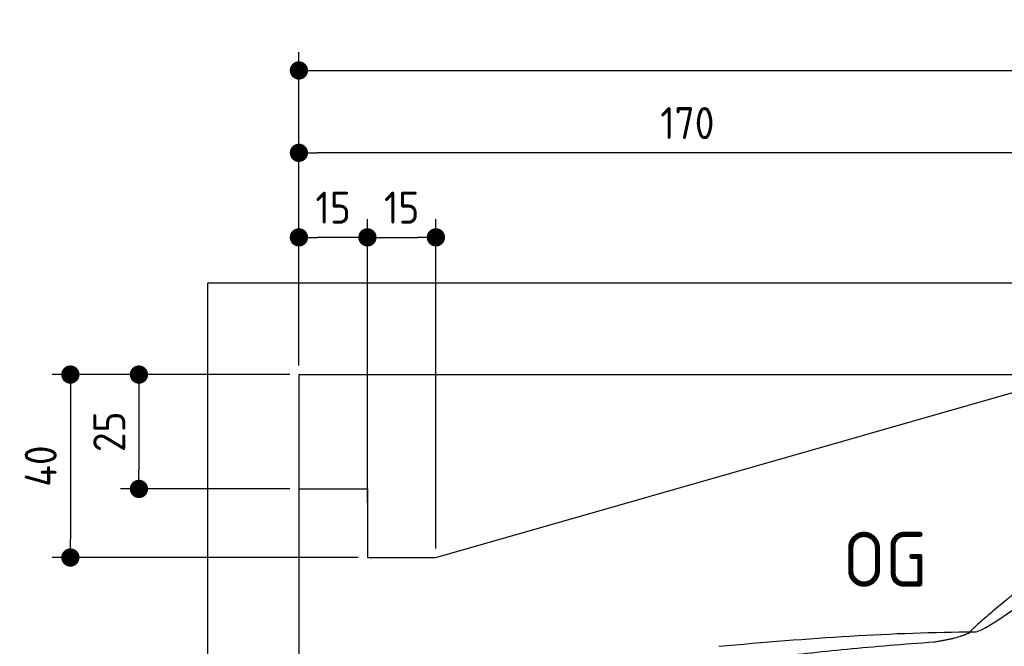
# Model space of a CAD drawing. Header units: millimetres. Extents: x -411 to 6777, y 0 to 6677.
# Tile 3 of 6: x -411 to 1744, y 5307 to 6677. Entities that reach past the tile are written whole.
import ezdxf

# ---------------------------------------------------------------- set-up
doc = ezdxf.new("R2010")
doc.units = ezdxf.units.MM
doc.layers.add('4', color=3, linetype='Continuous')
for name, color, linetype, lineweight in [('car', 10, 'Continuous', 25), ('Freiraum', 7, 'Continuous', 25), ('Gebäude', 7, 'Continuous', 25)]:
    doc.layers.add(name, color=color, linetype=linetype, lineweight=lineweight)
doc.styles.get("Standard").update_dxf_attribs({"font": 'ISOCP.SHX'})
doc.dimstyles.new('GEN-ISO', dxfattribs={"dimscale": 20, "dimtxt": 3.5, "dimasz": 2, "dimexe": 2, "dimexo": 1, "dimgap": 1.5, "dimtad": 1, "dimdec": 1, "dimlfac": 0.1, "dimdsep": 46, "dimtxsty": 'STANDARD', "dimblk": 'PUNKT', "dimcen": 2, "dimclrd": 256, "dimclre": 256, "dimclrt": 2, "dimadec": 0, "dimazin": 0, "dimtp": 0.1, "dimtm": 0.1, "dimtfac": 0.71, "dimtdec": 1, "dimtmove": 2, "dimatfit": 3, "dimldrblk": 'PUNKT', "dimfxl": 2, "dimtolj": 1, "dimarcsym": 0})

# ---------------------------------------------------------------- blocks, each defined once
blk = doc.blocks.new('PUNKT')
at = {"layer": '4', "color": 0, "linetype": 'ByBlock'}
blk.add_line((-0.5, 0), (-1, 0), dxfattribs=at)
at = {"layer": '4', "color": 0, "linetype": 'ByBlock', "const_width": 0.5}
blk.add_lwpolyline([(-0.25, 0, 1), (0.25, 0, 1)], format="xyb", close=True, dxfattribs=at)
blk = doc.blocks.new('*D35')
at = {"layer": '4', "lineweight": -2, "transparency": 16777216}
for p, q in [((200, 5920.9), (200, 6605.8)), ((5700, 6070.9), (5700, 6605.8)), ((240, 6565.8), (5660, 6565.8))]:
    blk.add_line(p, q, dxfattribs=at)
at = {"layer": 'Defpoints', "color": 0, "transparency": 16777216}
for p in [(5700, 6565.8), (5700, 6050.9), (200, 5900.9)]:
    blk.add_point(p, dxfattribs=at)
at = {"layer": '4', "lineweight": -2, "transparency": 16777216, "xscale": 40, "yscale": 40, "zscale": 40, "rotation": 180}
blk.add_blockref('PUNKT', (200, 6565.8), dxfattribs=at)
at = {"layer": '4', "lineweight": -2, "transparency": 16777216, "xscale": 40, "yscale": 40, "zscale": 40}
blk.add_blockref('PUNKT', (5700, 6565.8), dxfattribs=at)
at = {"layer": '4', "color": 2, "transparency": 16777216, "insert": (2950, 6630.8), "char_height": 70, "attachment_point": 5}
blk.add_mtext('550', dxfattribs=at)
blk = doc.blocks.new('Car')
at = {"layer": 'car'}
for points, degree in [([(1629.1, 5353.6), (1664.8, 5350.2), (1964.8, 5601.8), (2142.2, 5712.4)], 3), ([(1925.1, 5607.4), (1844.6, 5546.2), (1742.9, 5461.8), (1614.6, 5355.4), (1620.5, 5353.5)], 4), ([(1070.2, 5316.9), (1266.3, 5336.6), (1451.4, 5351.4), (1629.1, 5353.6)], 3), ([(1541.4, 5331), (1594.5, 5339.3), (1620.2, 5352.5)], 2), ([(729.1, 5195), (964.9, 5283.8), (1541.4, 5331)], 2)]:
    blk.add_open_spline(points, degree=degree, dxfattribs=at)
blk = doc.blocks.new('_Dot')
at = {"color": 0, "linetype": 'ByBlock', "lineweight": -2}
blk.add_line((-0.5, 0), (-1, 0), dxfattribs=at)
at = {"color": 0, "linetype": 'ByBlock', "const_width": 0.5}
blk.add_lwpolyline([(-0.25, 0, 1), (0.25, 0, 1)], format="xyb", close=True, dxfattribs=at)
blk = doc.blocks.new('*D41')
at = {"layer": '4', "lineweight": -2, "transparency": 16777216}
for p, q in [((200, 5920.9), (200, 6425.7)), ((1900, 5920.9), (1900, 6425.7)), ((1860, 6385.7), (240, 6385.7))]:
    blk.add_line(p, q, dxfattribs=at)
at = {"layer": 'Defpoints', "color": 0, "transparency": 16777216}
for p in [(200, 6385.7), (200, 5900.9), (1900, 5900.9)]:
    blk.add_point(p, dxfattribs=at)
at = {"layer": '4', "lineweight": -2, "transparency": 16777216, "xscale": 40, "yscale": 40, "zscale": 40, "rotation": 180}
blk.add_blockref('_Dot', (200, 6385.7), dxfattribs=at)
at = {"layer": '4', "lineweight": -2, "transparency": 16777216, "xscale": 40, "yscale": 40, "zscale": 40}
blk.add_blockref('_Dot', (1900, 6385.7), dxfattribs=at)
at = {"layer": '4', "color": 2, "transparency": 16777216, "insert": (1050, 6450.7), "char_height": 70, "attachment_point": 5}
blk.add_mtext('170', dxfattribs=at)
blk = doc.blocks.new('*D42')
at = {"layer": '4', "lineweight": -2, "transparency": 16777216}
for p, q in [((200, 5920.9), (200, 6240.9)), ((350, 5620.9), (350, 6240.9)), ((310, 6200.9), (240, 6200.9))]:
    blk.add_line(p, q, dxfattribs=at)
at = {"layer": 'Defpoints', "color": 0, "transparency": 16777216}
for p in [(200, 6200.9), (200, 5900.9), (350, 5600.9)]:
    blk.add_point(p, dxfattribs=at)
at = {"layer": '4', "lineweight": -2, "transparency": 16777216, "xscale": 40, "yscale": 40, "zscale": 40, "rotation": 180}
blk.add_blockref('_Dot', (200, 6200.9), dxfattribs=at)
at = {"layer": '4', "lineweight": -2, "transparency": 16777216, "xscale": 40, "yscale": 40, "zscale": 40}
blk.add_blockref('_Dot', (350, 6200.9), dxfattribs=at)
at = {"layer": '4', "color": 2, "transparency": 16777216, "insert": (275, 6265.9), "char_height": 70, "attachment_point": 5}
blk.add_mtext('15', dxfattribs=at)
blk = doc.blocks.new('*D43')
at = {"layer": '4', "lineweight": -2, "transparency": 16777216}
for p, q in [((180, 5900.9), (-340, 5900.9)), ((-300, 5860.9), (-300, 5540.9)), ((330, 5500.9), (-340, 5500.9))]:
    blk.add_line(p, q, dxfattribs=at)
at = {"layer": 'Defpoints', "color": 0, "transparency": 16777216}
for p in [(200, 5900.9), (-300, 5500.9), (350, 5500.9)]:
    blk.add_point(p, dxfattribs=at)
at = {"layer": '4', "lineweight": -2, "transparency": 16777216, "xscale": 40, "yscale": 40, "zscale": 40}
for p, rotation in [((-300, 5900.9), 90), ((-300, 5500.9), 270)]:
    blk.add_blockref('_Dot', p, dxfattribs=dict(at, rotation=rotation))
at = {"layer": '4', "color": 2, "transparency": 16777216, "insert": (-365, 5700.9), "char_height": 70, "attachment_point": 5, "rotation": 90}
blk.add_mtext('40', dxfattribs=at)
blk = doc.blocks.new('*D44')
at = {"layer": '4', "lineweight": -2, "transparency": 16777216}
for p, q in [((180, 5900.9), (-190, 5900.9)), ((-150, 5860.9), (-150, 5690.9)), ((180, 5650.9), (-190, 5650.9))]:
    blk.add_line(p, q, dxfattribs=at)
at = {"layer": 'Defpoints', "color": 0, "transparency": 16777216}
for p in [(200, 5900.9), (-150, 5650.9), (200, 5650.9)]:
    blk.add_point(p, dxfattribs=at)
at = {"layer": '4', "lineweight": -2, "transparency": 16777216, "xscale": 40, "yscale": 40, "zscale": 40}
for p, rotation in [((-150, 5900.9), 90), ((-150, 5650.9), 270)]:
    blk.add_blockref('_Dot', p, dxfattribs=dict(at, rotation=rotation))
at = {"layer": '4', "color": 2, "transparency": 16777216, "insert": (-215, 5775.9), "char_height": 70, "attachment_point": 5, "rotation": 90}
blk.add_mtext('25', dxfattribs=at)
blk = doc.blocks.new('*D45')
at = {"layer": '4', "lineweight": -2, "transparency": 16777216}
for p, q in [((350, 5670.9), (350, 6240.9)), ((499.8, 5520.9), (499.8, 6240.9)), ((390, 6200.9), (459.8, 6200.9))]:
    blk.add_line(p, q, dxfattribs=at)
at = {"layer": 'Defpoints', "color": 0, "transparency": 16777216}
for p in [(499.8, 6200.9), (350, 5650.9), (499.8, 5500.9)]:
    blk.add_point(p, dxfattribs=at)
at = {"layer": '4', "lineweight": -2, "transparency": 16777216, "xscale": 40, "yscale": 40, "zscale": 40, "rotation": 180}
blk.add_blockref('_Dot', (350, 6200.9), dxfattribs=at)
at = {"layer": '4', "lineweight": -2, "transparency": 16777216, "xscale": 40, "yscale": 40, "zscale": 40}
blk.add_blockref('_Dot', (499.8, 6200.9), dxfattribs=at)
at = {"layer": '4', "color": 2, "transparency": 16777216, "insert": (424.9, 6265.9), "char_height": 70, "attachment_point": 5}
blk.add_mtext('15', dxfattribs=at)
blk = doc.blocks.new('Gebäude_365_GT205')
at = {"layer": 'Freiraum'}
blk.add_lwpolyline([(200, 5650.9), (350, 5650.9), (350, 5500.9), (499.8, 5500.9), (1900, 5900.9)], dxfattribs=at)
at = {"layer": 'Gebäude', "linetype": 'Continuous'}
for p, q in [((5900, 6100.8), (0, 6100.8)), ((0, 6100.8), (0, 0)), ((200, 5900.9), (5700, 5900.9))]:
    blk.add_line(p, q, dxfattribs=at)
blk.add_lwpolyline([(200, 5900.9), (200, 200), (200, 200)], dxfattribs=at)

msp = doc.modelspace()

# ---------------------------------------------------------------- block references
at = {"layer": 'car', "rotation": 359.4752422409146}
msp.add_blockref('Car', (0, 0), dxfattribs=at)
at = {"layer": 'Gebäude'}
msp.add_blockref('Gebäude_365_GT205', (0, 0), dxfattribs=at)

# ---------------------------------------------------------------- texts
msp.add_text('OG', height=120).set_placement((1390.46, 5437))

# ---------------------------------------------------------------- dimensions: what is measured, and where the dimension line sits
at = {"layer": '4'}
for base, p1, p2, override, picture, middle in [((5700, 6565.8), (200, 5900.88), (5700, 6050.88), {"dimtdec": 3, "dimtolj": 0}, '*D35', (2950, 6630.8)), ((200, 6385.7), (1900, 5900.88), (200, 5900.88), {"dimblk1": 'Dot', "dimblk2": 'Dot', "dimsah": 1, "dimtdec": 3, "dimtolj": 0}, '*D41', (1050, 6450.7)), ((200, 6200.88), (350, 5600.88), (200, 5900.88), {"dimblk1": 'Dot', "dimblk2": 'Dot', "dimsah": 1, "dimtdec": 3, "dimtolj": 0}, '*D42', (275, 6265.88)), ((499.76, 6200.88), (349.97, 5650.88), (499.76, 5500.88), {"dimblk1": 'Dot', "dimblk2": 'Dot', "dimsah": 1, "dimtdec": 3, "dimtolj": 0}, '*D45', (424.87, 6265.88))]:
    dim = msp.add_linear_dim(base=base, p1=p1, p2=p2, dimstyle='GEN-ISO', override=override, dxfattribs=at)
    dim.commit()
    dim.dimension.update_dxf_attribs({"geometry": picture, "text_midpoint": middle})
for base, p2, picture, middle in [((-300, 5500.88), (350, 5500.88), '*D43', (-365, 5700.88)), ((-150, 5650.88), (200, 5650.88), '*D44', (-215.01, 5775.88))]:
    dim = msp.add_linear_dim(base=base, p1=(200, 5900.88), p2=p2, angle=90, dimstyle='GEN-ISO', override={"dimblk1": 'Dot', "dimblk2": 'Dot', "dimsah": 1, "dimtdec": 3, "dimtolj": 0}, dxfattribs=at)
    dim.commit()
    dim.dimension.update_dxf_attribs({"geometry": picture, "text_midpoint": middle})

doc.saveas('drawing.dxf')
